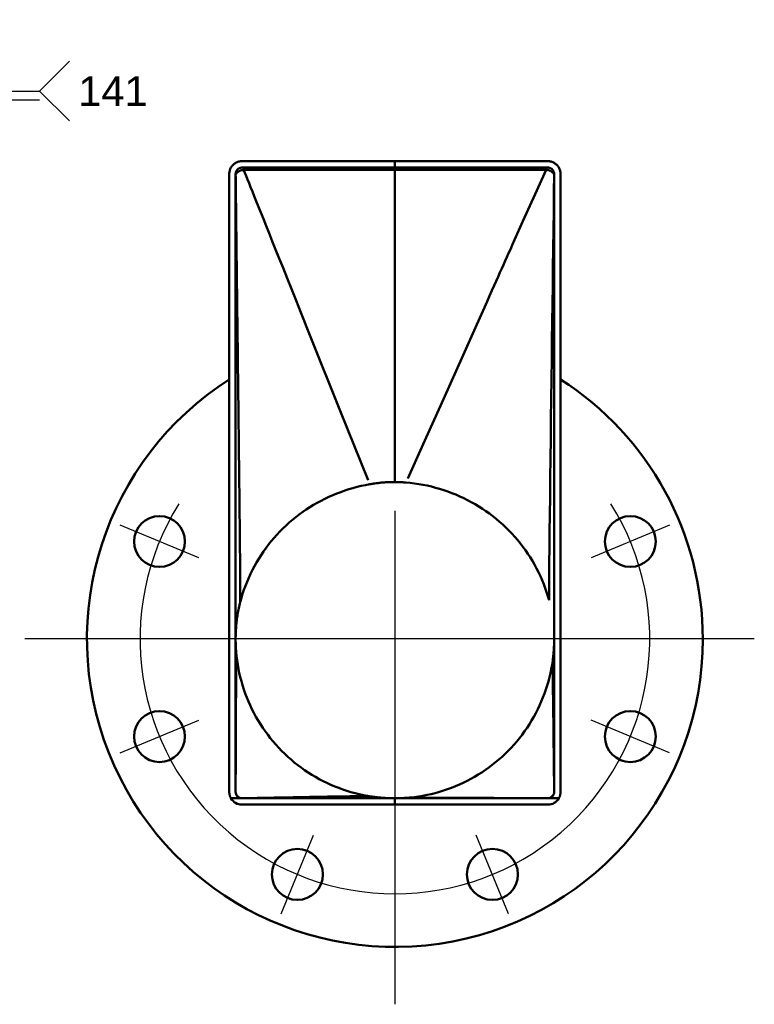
# Model space of a CAD drawing. Header units: millimetres. Extents: x -1509 to 14250, y 4402 to 14828.
# Tile 9 of 9: x 14159 to 14246, y 14681 to 14797. Entities that reach past the tile are written whole.
import ezdxf

# ---------------------------------------------------------------- set-up
doc = ezdxf.new("R2010")
doc.units = ezdxf.units.MM
doc.linetypes.add('ACAD_ISO02W100', pattern=[15, 12, -3])
doc.styles.add('Style de texte6', font='ARIAL.TTF')

# ---------------------------------------------------------------- blocks, each defined once
blk = doc.blocks.new('LigneCentre2D1')
at = {"lineweight": 25}
blk.add_arc((361.18, 209.56), 30, 147.9507, 32.0493, dxfattribs=at)
blk = doc.blocks.new('MarqueCentre2D1')
at = {"lineweight": 25}
for p, q in [((361.18, 224.64), (361.18, 166.55)), ((403.49, 209.56), (317.61, 209.56))]:
    blk.add_line(p, q, dxfattribs=at)
blk = doc.blocks.new('SymboleConversion2D7')
at = {"linetype": 'Continuous', "lineweight": 25}
for p, q in [((299.75, 274.07), (299.75, 282.47)), ((303.95, 274.07), (303.95, 282.47)), ((319.35, 274.07), (322.85, 277.57)), ((258.59, 248.3), (284.35, 274.07)), ((284.35, 274.07), (319.35, 274.07)), ((319.35, 274.07), (322.85, 270.57)), ((258.23, 248.65), (256.47, 246.18)), ((258.94, 247.95), (258.23, 248.65)), ((256.47, 246.18), (258.94, 247.95))]:
    blk.add_line(p, q, dxfattribs=at)
at = {"linetype": 'ACAD_ISO02W100', "lineweight": 25}
blk.add_line((284.35, 273.02), (319.35, 273.02), dxfattribs=at)
blk = doc.blocks.new('MarqueCentre2D3')
at = {"lineweight": 25}
blk.add_line((328.84, 196.16), (338.08, 199.99), dxfattribs=at)
blk = doc.blocks.new('MarqueCentre2D4')
at = {"lineweight": 25}
blk.add_line((347.78, 177.22), (351.61, 186.46), dxfattribs=at)
blk = doc.blocks.new('MarqueCentre2D2')
at = {"lineweight": 25}
blk.add_line((338.08, 219.12), (328.84, 222.95), dxfattribs=at)
blk = doc.blocks.new('MarqueCentre2D6')
at = {"lineweight": 25}
blk.add_line((393.51, 196.16), (384.27, 199.99), dxfattribs=at)
blk = doc.blocks.new('MarqueCentre2D5')
at = {"lineweight": 25}
blk.add_line((374.57, 177.22), (370.74, 186.46), dxfattribs=at)
blk = doc.blocks.new('MarqueCentre2D7')
at = {"lineweight": 25}
blk.add_line((393.51, 222.95), (384.27, 219.12), dxfattribs=at)

msp = doc.modelspace()

# ---------------------------------------------------------------- linework, layer by layer
at = {"linetype": 'Continuous', "lineweight": 50}
for p, q in [((14185.398, 14780.636), (14203.398, 14780.636)), ((14203.398, 14780.636), (14221.398, 14780.636)), ((14203.398, 14780.636), (14203.398, 14779.886)), ((14203.398, 14779.886), (14203.398, 14780.636)), ((14203.398, 14779.886), (14185.398, 14779.886)), ((14221.398, 14779.886), (14203.398, 14779.886)), ((14203.398, 14779.886), (14203.398, 14779.618)), ((14203.398, 14779.618), (14203.398, 14779.886)), ((14183.898, 14706.386), (14183.898, 14779.136)), ((14184.648, 14779.136), (14184.648, 14706.386)), ((14222.148, 14706.386), (14222.148, 14779.136)), ((14222.898, 14779.136), (14222.898, 14706.386)), ((14185.398, 14705.636), (14184.099, 14705.636)), ((14203.398, 14705.636), (14185.398, 14705.636)), ((14221.398, 14705.636), (14203.398, 14705.636)), ((14203.398, 14705.636), (14203.398, 14704.886)), ((14203.398, 14704.886), (14203.398, 14705.636)), ((14222.698, 14705.636), (14221.398, 14705.636)), ((14203.398, 14704.886), (14185.398, 14704.886)), ((14221.398, 14704.886), (14203.398, 14704.886))]:
    msp.add_line(p, q, dxfattribs=at)
for points in [[(14183.898, 14779.136), (14183.902, 14779.231), (14183.911, 14779.328), (14183.927, 14779.425), (14183.949, 14779.521), (14183.978, 14779.617), (14184.013, 14779.71), (14184.054, 14779.801), (14184.101, 14779.889), (14184.154, 14779.973), (14184.211, 14780.053), (14184.273, 14780.128), (14184.338, 14780.197), (14184.407, 14780.262), (14184.482, 14780.323), (14184.562, 14780.381), (14184.646, 14780.433), (14184.733, 14780.481), (14184.824, 14780.522), (14184.918, 14780.557), (14185.014, 14780.586), (14185.11, 14780.608), (14185.207, 14780.624), (14185.303, 14780.633), (14185.398, 14780.636)], [(14221.398, 14780.636), (14221.494, 14780.633), (14221.59, 14780.624), (14221.687, 14780.608), (14221.783, 14780.586), (14221.879, 14780.557), (14221.973, 14780.522), (14222.063, 14780.481), (14222.151, 14780.433), (14222.235, 14780.381), (14222.315, 14780.323), (14222.39, 14780.262), (14222.459, 14780.197), (14222.524, 14780.128), (14222.586, 14780.053), (14222.643, 14779.973), (14222.696, 14779.889), (14222.743, 14779.801), (14222.784, 14779.71), (14222.819, 14779.617), (14222.848, 14779.521), (14222.87, 14779.425), (14222.886, 14779.328), (14222.895, 14779.231), (14222.898, 14779.136)], [(14185.398, 14779.886), (14185.351, 14779.885), (14185.303, 14779.88), (14185.254, 14779.872), (14185.206, 14779.861), (14185.158, 14779.847), (14185.111, 14779.829), (14185.066, 14779.809), (14185.022, 14779.785), (14184.98, 14779.759), (14184.94, 14779.73), (14184.903, 14779.699), (14184.868, 14779.667), (14184.836, 14779.632), (14184.805, 14779.595), (14184.776, 14779.555), (14184.75, 14779.513), (14184.726, 14779.469), (14184.706, 14779.423), (14184.688, 14779.377), (14184.674, 14779.329), (14184.663, 14779.281), (14184.655, 14779.232), (14184.65, 14779.184), (14184.648, 14779.136)], [(14184.649, 14779.059), (14184.658, 14779.08), (14184.671, 14779.105), (14184.688, 14779.134), (14184.707, 14779.164), (14184.731, 14779.196), (14184.757, 14779.229), (14184.787, 14779.263), (14184.821, 14779.297), (14184.858, 14779.331), (14184.899, 14779.365), (14184.942, 14779.398), (14184.986, 14779.428), (14185.031, 14779.456), (14185.078, 14779.481), (14185.126, 14779.505), (14185.176, 14779.527), (14185.226, 14779.546), (14185.276, 14779.563), (14185.328, 14779.577), (14185.38, 14779.59), (14185.433, 14779.6), (14185.486, 14779.607), (14185.539, 14779.612), (14185.592, 14779.614)], [(14185.592, 14779.614), (14186.101, 14779.615), (14186.61, 14779.615), (14187.119, 14779.615), (14187.627, 14779.615), (14188.136, 14779.615), (14188.645, 14779.615), (14189.154, 14779.615), (14189.662, 14779.615), (14190.171, 14779.616), (14190.68, 14779.616), (14191.189, 14779.616), (14191.697, 14779.616), (14192.206, 14779.616), (14192.715, 14779.616), (14193.224, 14779.616), (14193.732, 14779.616), (14194.241, 14779.616), (14194.75, 14779.617), (14195.259, 14779.617), (14195.767, 14779.617), (14196.276, 14779.617), (14196.785, 14779.617), (14197.294, 14779.617), (14197.802, 14779.617), (14198.311, 14779.617), (14198.82, 14779.617), (14199.328, 14779.617), (14199.837, 14779.617), (14200.346, 14779.617), (14200.855, 14779.617), (14201.363, 14779.617), (14201.872, 14779.618), (14202.381, 14779.618), (14202.89, 14779.618), (14203.398, 14779.618)], [(14185.592, 14779.614), (14185.732, 14779.273), (14185.883, 14778.904), (14186.046, 14778.502), (14186.222, 14778.067), (14186.413, 14777.594), (14186.62, 14777.082), (14186.843, 14776.528), (14187.084, 14775.929), (14187.344, 14775.282), (14187.623, 14774.585), (14187.924, 14773.834), (14188.247, 14773.028), (14188.593, 14772.164), (14188.964, 14771.238), (14189.36, 14770.248), (14189.782, 14769.192), (14190.232, 14768.066), (14190.711, 14766.869), (14191.219, 14765.596), (14191.758, 14764.247), (14192.329, 14762.817), (14193.473, 14759.955), (14196.957, 14751.241), (14200.242, 14743.085)], [(14203.398, 14779.618), (14203.398, 14779.445), (14203.398, 14779.261), (14203.398, 14779.065), (14203.398, 14778.857), (14203.398, 14778.638), (14203.398, 14778.408), (14203.398, 14778.168), (14203.398, 14777.917), (14203.398, 14777.657), (14203.398, 14777.386), (14203.398, 14777.106), (14203.398, 14776.817), (14203.398, 14776.519), (14203.398, 14776.212), (14203.398, 14775.897), (14203.398, 14775.574), (14203.398, 14775.243), (14203.398, 14774.904), (14203.398, 14774.558), (14203.398, 14774.206), (14203.398, 14773.846), (14203.398, 14773.48), (14203.398, 14773.108), (14203.398, 14772.73), (14203.398, 14772.347), (14203.398, 14771.958), (14203.398, 14771.564), (14203.398, 14771.166), (14203.398, 14770.763), (14203.398, 14770.355), (14203.398, 14769.944), (14203.398, 14769.53), (14203.398, 14769.112), (14203.398, 14768.691), (14203.398, 14768.267), (14203.398, 14767.84), (14203.398, 14767.412), (14203.398, 14766.981), (14203.398, 14766.549), (14203.398, 14766.115), (14203.398, 14765.68), (14203.398, 14765.245), (14203.398, 14764.809), (14203.398, 14764.372), (14203.398, 14763.936), (14203.398, 14763.5), (14203.398, 14763.065), (14203.398, 14762.63), (14203.398, 14762.196), (14203.398, 14761.764), (14203.398, 14761.334), (14203.398, 14760.906), (14203.398, 14760.479), (14203.398, 14760.056), (14203.398, 14759.635), (14203.398, 14759.217), (14203.398, 14758.803), (14203.398, 14758.392), (14203.398, 14757.985), (14203.398, 14757.583), (14203.398, 14757.185), (14203.398, 14756.791), (14203.398, 14756.403), (14203.398, 14756.02), (14203.398, 14755.643), (14203.398, 14755.271), (14203.398, 14754.906), (14203.398, 14754.547), (14203.398, 14754.195), (14203.398, 14753.85), (14203.398, 14753.512), (14203.398, 14753.181), (14203.398, 14752.857), (14203.398, 14752.531), (14203.398, 14752.205), (14203.398, 14751.878), (14203.398, 14751.55), (14203.398, 14751.221), (14203.398, 14750.891), (14203.398, 14750.56), (14203.398, 14750.227), (14203.398, 14749.894), (14203.398, 14749.56), (14203.398, 14749.224), (14203.398, 14748.887), (14203.398, 14748.549), (14203.398, 14748.21), (14203.398, 14747.869), (14203.398, 14747.527), (14203.398, 14747.195), (14203.398, 14746.88), (14203.398, 14746.58), (14203.398, 14746.294), (14203.398, 14746.021), (14203.398, 14745.761), (14203.398, 14745.511), (14203.398, 14745.272), (14203.398, 14745.042), (14203.398, 14744.819), (14203.398, 14744.604), (14203.398, 14744.394), (14203.398, 14744.189), (14203.398, 14743.985), (14203.398, 14743.77), (14203.398, 14743.545), (14203.398, 14743.316), (14203.398, 14743.088), (14203.398, 14742.868)], [(14203.398, 14742.868), (14203.398, 14743.263), (14203.398, 14743.692), (14203.398, 14744.109), (14203.398, 14744.47), (14203.398, 14744.739), (14203.398, 14744.998), (14203.398, 14745.276), (14203.398, 14745.572), (14203.398, 14745.887), (14203.398, 14746.22), (14203.398, 14746.573), (14203.398, 14746.944), (14203.398, 14747.335), (14203.398, 14747.743), (14203.398, 14748.156), (14203.398, 14748.575), (14203.398, 14748.997), (14203.398, 14749.423), (14203.398, 14749.852), (14203.398, 14750.284), (14203.398, 14750.718), (14203.398, 14751.153), (14203.398, 14751.589), (14203.398, 14752.026), (14203.398, 14752.462), (14203.398, 14752.899), (14203.398, 14753.334), (14203.398, 14753.767), (14203.398, 14754.199), (14203.398, 14754.627), (14203.398, 14755.053), (14203.398, 14755.475), (14203.398, 14755.893), (14203.398, 14756.306), (14203.398, 14756.714), (14203.398, 14757.116), (14203.398, 14757.512), (14203.398, 14757.901), (14203.398, 14758.283), (14203.398, 14758.657), (14203.398, 14759.023), (14203.398, 14759.38), (14203.398, 14759.728), (14203.398, 14760.065), (14203.398, 14760.393), (14203.398, 14760.709), (14203.398, 14761.014), (14203.398, 14761.307), (14203.398, 14761.598), (14203.398, 14761.89), (14203.398, 14762.185), (14203.398, 14762.481), (14203.398, 14762.78), (14203.398, 14763.08), (14203.398, 14763.382), (14203.398, 14763.685), (14203.398, 14763.99), (14203.398, 14764.296), (14203.398, 14764.603), (14203.398, 14764.912), (14203.398, 14765.222), (14203.398, 14765.533), (14203.398, 14765.845), (14203.398, 14766.158), (14203.398, 14766.472), (14203.398, 14766.786), (14203.398, 14767.101), (14203.398, 14767.417), (14203.398, 14767.734), (14203.398, 14768.05), (14203.398, 14768.368), (14203.398, 14768.685), (14203.398, 14769.003), (14203.398, 14769.32), (14203.398, 14769.638), (14203.398, 14769.956), (14203.398, 14770.273), (14203.398, 14770.591), (14203.398, 14770.908), (14203.398, 14771.225), (14203.398, 14771.541), (14203.398, 14771.857), (14203.398, 14772.172), (14203.398, 14772.487), (14203.398, 14772.8), (14203.398, 14773.113), (14203.398, 14773.425), (14203.398, 14773.736), (14203.398, 14774.046), (14203.398, 14774.355), (14203.398, 14774.662), (14203.398, 14774.968), (14203.398, 14775.273), (14203.398, 14775.576), (14203.398, 14775.877), (14203.398, 14776.177), (14203.398, 14776.476), (14203.398, 14776.772), (14203.398, 14777.066), (14203.398, 14777.359), (14203.398, 14777.649), (14203.398, 14777.938), (14203.398, 14778.224), (14203.398, 14778.507), (14203.398, 14778.789), (14203.398, 14779.068), (14203.398, 14779.344), (14203.398, 14779.618)], [(14203.398, 14779.618), (14203.907, 14779.618), (14204.415, 14779.618), (14204.923, 14779.618), (14205.431, 14779.618), (14205.94, 14779.618), (14206.448, 14779.618), (14206.956, 14779.618), (14207.464, 14779.618), (14207.973, 14779.618), (14208.481, 14779.618), (14208.989, 14779.618), (14209.497, 14779.618), (14210.006, 14779.618), (14210.514, 14779.618), (14211.022, 14779.618), (14211.53, 14779.618), (14212.038, 14779.618), (14212.547, 14779.618), (14213.055, 14779.618), (14213.563, 14779.618), (14214.071, 14779.618), (14214.58, 14779.618), (14215.088, 14779.618), (14215.596, 14779.618), (14216.104, 14779.618), (14216.612, 14779.618), (14217.121, 14779.618), (14217.629, 14779.618), (14218.137, 14779.617), (14218.645, 14779.617), (14219.154, 14779.617), (14219.662, 14779.617), (14220.17, 14779.617), (14220.678, 14779.617), (14221.187, 14779.617)], [(14221.187, 14779.617), (14219.903, 14776.766), (14218.47, 14773.569), (14217.482, 14771.362), (14217.204, 14770.741), (14216.988, 14770.258), (14216.78, 14769.793), (14216.578, 14769.34), (14216.377, 14768.893), (14216.177, 14768.445), (14215.974, 14767.991), (14215.766, 14767.525), (14215.549, 14767.041), (14215.322, 14766.533), (14215.081, 14765.995), (14214.824, 14765.42), (14214.548, 14764.803), (14214.251, 14764.138), (14213.929, 14763.418), (14213.58, 14762.639), (14213.04, 14761.431), (14211.42, 14757.807), (14209.106, 14752.636), (14206.727, 14747.325), (14204.91, 14743.282)], [(14221.187, 14779.617), (14221.243, 14779.615), (14221.3, 14779.61), (14221.356, 14779.602), (14221.412, 14779.592), (14221.468, 14779.579), (14221.522, 14779.563), (14221.576, 14779.545), (14221.629, 14779.524), (14221.681, 14779.501), (14221.73, 14779.476), (14221.777, 14779.449), (14221.823, 14779.42), (14221.866, 14779.39), (14221.907, 14779.358), (14221.945, 14779.325), (14221.981, 14779.291), (14222.014, 14779.257), (14222.043, 14779.223), (14222.069, 14779.191), (14222.092, 14779.16), (14222.111, 14779.13), (14222.127, 14779.103), (14222.139, 14779.078), (14222.148, 14779.057)], [(14222.148, 14779.136), (14222.147, 14779.184), (14222.142, 14779.232), (14222.134, 14779.281), (14222.123, 14779.329), (14222.109, 14779.377), (14222.091, 14779.423), (14222.071, 14779.469), (14222.047, 14779.513), (14222.021, 14779.555), (14221.992, 14779.595), (14221.961, 14779.632), (14221.929, 14779.667), (14221.894, 14779.699), (14221.857, 14779.73), (14221.817, 14779.759), (14221.775, 14779.785), (14221.731, 14779.809), (14221.686, 14779.829), (14221.639, 14779.847), (14221.591, 14779.861), (14221.543, 14779.872), (14221.494, 14779.88), (14221.446, 14779.885), (14221.398, 14779.886)], [(14184.648, 14706.387), (14184.648, 14706.888), (14184.648, 14707.389), (14184.648, 14707.89), (14184.648, 14708.392), (14184.648, 14708.893), (14184.648, 14709.394), (14184.648, 14709.895), (14184.648, 14710.396), (14184.648, 14710.898), (14184.648, 14711.399), (14184.648, 14711.9), (14184.648, 14712.401), (14184.648, 14712.902), (14184.648, 14713.404), (14184.648, 14713.905), (14184.648, 14714.406), (14184.648, 14714.907), (14184.648, 14715.408), (14184.648, 14715.909), (14184.648, 14716.411), (14184.648, 14716.912), (14184.648, 14717.413), (14184.648, 14717.914), (14184.648, 14718.415), (14184.648, 14718.917), (14184.648, 14719.418), (14184.648, 14719.919), (14184.648, 14720.42), (14184.648, 14720.921), (14184.648, 14721.423), (14184.648, 14721.924), (14184.648, 14722.425), (14184.648, 14722.926), (14184.648, 14723.427), (14184.648, 14723.928), (14184.648, 14724.43), (14184.648, 14724.931), (14184.648, 14725.432), (14184.648, 14725.933), (14184.648, 14726.434), (14184.648, 14726.936), (14184.648, 14727.437), (14184.648, 14727.938), (14184.648, 14728.439), (14184.648, 14728.94), (14184.648, 14729.442), (14184.648, 14729.943), (14184.648, 14730.444), (14184.648, 14730.945), (14184.648, 14731.446), (14184.648, 14731.948), (14184.648, 14732.449), (14184.648, 14732.95), (14184.648, 14733.451), (14184.648, 14733.952), (14184.648, 14734.453), (14184.648, 14734.955), (14184.648, 14735.456), (14184.648, 14735.957), (14184.648, 14736.458), (14184.648, 14736.959), (14184.648, 14737.461), (14184.648, 14737.962), (14184.648, 14738.463), (14184.648, 14738.964), (14184.648, 14739.465), (14184.648, 14739.967), (14184.648, 14740.468), (14184.648, 14740.969), (14184.648, 14741.47), (14184.648, 14741.971), (14184.648, 14742.472), (14184.648, 14742.974), (14184.648, 14743.475), (14184.648, 14743.976), (14184.648, 14744.477), (14184.648, 14744.978), (14184.648, 14745.48), (14184.648, 14745.981), (14184.648, 14746.482), (14184.648, 14746.983), (14184.648, 14747.484), (14184.648, 14747.986), (14184.648, 14748.487), (14184.648, 14748.988), (14184.648, 14749.489), (14184.648, 14749.99), (14184.648, 14750.492), (14184.648, 14750.993), (14184.648, 14751.494), (14184.648, 14751.995), (14184.648, 14752.496), (14184.648, 14752.997), (14184.648, 14753.499), (14184.648, 14754), (14184.648, 14754.501), (14184.648, 14755.002), (14184.648, 14755.503), (14184.648, 14756.005), (14184.648, 14756.506), (14184.648, 14757.007), (14184.648, 14757.508), (14184.648, 14758.009), (14184.648, 14758.511), (14184.648, 14759.012), (14184.648, 14759.513), (14184.648, 14760.014), (14184.648, 14760.515), (14184.648, 14761.016), (14184.648, 14761.518), (14184.648, 14762.019), (14184.648, 14762.52), (14184.648, 14763.021), (14184.648, 14763.522), (14184.648, 14764.024), (14184.648, 14764.525), (14184.648, 14765.026), (14184.648, 14765.527), (14184.648, 14766.028), (14184.648, 14766.53), (14184.648, 14767.031), (14184.648, 14767.532), (14184.648, 14768.033), (14184.648, 14768.534), (14184.648, 14769.036), (14184.648, 14769.537), (14184.648, 14770.038), (14184.648, 14770.539), (14184.648, 14771.04), (14184.648, 14771.541), (14184.649, 14772.043), (14184.649, 14772.544), (14184.649, 14773.045), (14184.649, 14773.546), (14184.649, 14774.047), (14184.649, 14774.549), (14184.649, 14775.05), (14184.649, 14775.551), (14184.649, 14776.052), (14184.649, 14776.553), (14184.649, 14777.055), (14184.649, 14777.556), (14184.649, 14778.057), (14184.649, 14778.558), (14184.649, 14779.059)], [(14185.195, 14729.029), (14185.195, 14729.173), (14185.195, 14729.322), (14185.194, 14729.476), (14185.194, 14729.635), (14185.194, 14729.799), (14185.193, 14729.967), (14185.193, 14730.141), (14185.192, 14730.319), (14185.191, 14730.502), (14185.19, 14730.69), (14185.189, 14730.883), (14185.188, 14731.082), (14185.187, 14731.285), (14185.186, 14731.493), (14185.184, 14731.705), (14185.183, 14731.923), (14185.181, 14732.146), (14185.179, 14732.374), (14185.178, 14732.607), (14185.176, 14732.845), (14185.174, 14733.087), (14185.172, 14733.335), (14185.169, 14733.588), (14185.167, 14733.846), (14185.165, 14734.109), (14185.162, 14734.376), (14185.16, 14734.649), (14185.157, 14734.927), (14185.155, 14735.21), (14185.152, 14735.498), (14185.149, 14735.791), (14185.146, 14736.089), (14185.143, 14736.393), (14185.14, 14736.701), (14185.137, 14737.014), (14185.134, 14737.333), (14185.13, 14737.656), (14185.127, 14737.985), (14185.123, 14738.319), (14185.12, 14738.658), (14185.116, 14739.002), (14185.112, 14739.351), (14185.109, 14739.705), (14185.105, 14740.064), (14185.101, 14740.429), (14185.097, 14740.799), (14185.093, 14741.174), (14185.088, 14741.554), (14185.084, 14741.939), (14185.08, 14742.329), (14185.075, 14742.725), (14185.071, 14743.125), (14185.066, 14743.531), (14185.062, 14743.942), (14185.057, 14744.359), (14185.052, 14744.78), (14185.047, 14745.207), (14185.042, 14745.639), (14185.037, 14746.076), (14185.032, 14746.519), (14185.027, 14746.966), (14185.022, 14747.419), (14185.017, 14747.877), (14185.011, 14748.341), (14185.006, 14748.81), (14185.001, 14749.284), (14184.995, 14749.763), (14184.989, 14750.247), (14184.984, 14750.737), (14184.978, 14751.232), (14184.972, 14751.733), (14184.966, 14752.238), (14184.96, 14752.749), (14184.954, 14753.265), (14184.948, 14753.787), (14184.942, 14754.311), (14184.936, 14754.836), (14184.93, 14755.36), (14184.923, 14755.884), (14184.917, 14756.408), (14184.911, 14756.931), (14184.905, 14757.453), (14184.899, 14757.973), (14184.893, 14758.492), (14184.887, 14759.008), (14184.88, 14759.522), (14184.874, 14760.034), (14184.868, 14760.543), (14184.862, 14761.048), (14184.856, 14761.55), (14184.851, 14762.048), (14184.845, 14762.543), (14184.839, 14763.032), (14184.833, 14763.517), (14184.827, 14763.997), (14184.822, 14764.472), (14184.816, 14764.941), (14184.811, 14765.404), (14184.805, 14765.861), (14184.8, 14766.312), (14184.794, 14766.771), (14184.789, 14767.241), (14184.783, 14767.721), (14184.777, 14768.209), (14184.771, 14768.702), (14184.766, 14769.199), (14184.76, 14769.698), (14184.754, 14770.196), (14184.748, 14770.691), (14184.742, 14771.182), (14184.736, 14771.666), (14184.73, 14772.142), (14184.725, 14772.61), (14184.719, 14773.087), (14184.714, 14773.57), (14184.708, 14774.056), (14184.702, 14774.541), (14184.696, 14775.021), (14184.691, 14775.496), (14184.685, 14775.973), (14184.679, 14776.456), (14184.674, 14776.942), (14184.668, 14777.414), (14184.662, 14777.905), (14184.657, 14778.314), (14184.653, 14778.68), (14184.649, 14779.059)], [(14222.148, 14779.057), (14222.122, 14777.013), (14222.093, 14774.799), (14222.064, 14772.562), (14222.035, 14770.355), (14222.005, 14768.073), (14221.976, 14765.917), (14221.949, 14763.836), (14221.921, 14761.703), (14221.893, 14759.518), (14221.863, 14757.282), (14221.834, 14754.997), (14221.804, 14752.665), (14221.773, 14750.313), (14221.744, 14747.963), (14221.714, 14745.638), (14221.686, 14743.358), (14221.659, 14741.144), (14221.634, 14739.017), (14221.611, 14736.999), (14221.591, 14735.109), (14221.573, 14733.369), (14221.56, 14731.8), (14221.551, 14730.422), (14221.546, 14729.256)], [(14222.148, 14779.057), (14222.148, 14778.556), (14222.148, 14778.055), (14222.148, 14777.554), (14222.148, 14777.053), (14222.148, 14776.552), (14222.148, 14776.05), (14222.148, 14775.549), (14222.148, 14775.048), (14222.148, 14774.547), (14222.148, 14774.046), (14222.148, 14773.545), (14222.148, 14773.043), (14222.148, 14772.542), (14222.148, 14772.041), (14222.148, 14771.54), (14222.148, 14771.039), (14222.148, 14770.537), (14222.148, 14770.036), (14222.148, 14769.535), (14222.148, 14769.034), (14222.148, 14768.533), (14222.148, 14768.032), (14222.148, 14767.53), (14222.148, 14767.029), (14222.148, 14766.528), (14222.148, 14766.027), (14222.148, 14765.526), (14222.148, 14765.025), (14222.148, 14764.523), (14222.148, 14764.022), (14222.148, 14763.521), (14222.148, 14763.02), (14222.148, 14762.519), (14222.148, 14762.018), (14222.148, 14761.516), (14222.148, 14761.015), (14222.148, 14760.514), (14222.148, 14760.013), (14222.148, 14759.512), (14222.148, 14759.011), (14222.148, 14758.509), (14222.148, 14758.008), (14222.148, 14757.507), (14222.148, 14757.006), (14222.148, 14756.505), (14222.148, 14756.004), (14222.148, 14755.502), (14222.148, 14755.001), (14222.148, 14754.5), (14222.148, 14753.999), (14222.148, 14753.498), (14222.148, 14752.997), (14222.148, 14752.495), (14222.148, 14751.994), (14222.148, 14751.493), (14222.148, 14750.992), (14222.148, 14750.491), (14222.148, 14749.99), (14222.148, 14749.488), (14222.148, 14748.987), (14222.148, 14748.486), (14222.148, 14747.985), (14222.148, 14747.484), (14222.148, 14746.983), (14222.148, 14746.481), (14222.148, 14745.98), (14222.148, 14745.479), (14222.148, 14744.978), (14222.148, 14744.477), (14222.148, 14743.975), (14222.148, 14743.474), (14222.148, 14742.973), (14222.148, 14742.472), (14222.148, 14741.971), (14222.148, 14741.47), (14222.148, 14740.968), (14222.148, 14740.467), (14222.148, 14739.966), (14222.148, 14739.465), (14222.148, 14738.964), (14222.148, 14738.463), (14222.148, 14737.961), (14222.148, 14737.46), (14222.148, 14736.959), (14222.148, 14736.458), (14222.148, 14735.957), (14222.148, 14735.456), (14222.148, 14734.954), (14222.148, 14734.453), (14222.148, 14733.952), (14222.148, 14733.451), (14222.148, 14732.95), (14222.148, 14732.449), (14222.148, 14731.947), (14222.148, 14731.446), (14222.148, 14730.945), (14222.148, 14730.444), (14222.148, 14729.943), (14222.148, 14729.442), (14222.148, 14728.94), (14222.148, 14728.439), (14222.148, 14727.938), (14222.148, 14727.437), (14222.148, 14726.936), (14222.148, 14726.435), (14222.148, 14725.933), (14222.148, 14725.432), (14222.148, 14724.931), (14222.148, 14724.43), (14222.148, 14723.929), (14222.148, 14723.428), (14222.148, 14722.926), (14222.148, 14722.425), (14222.148, 14721.924), (14222.148, 14721.423), (14222.148, 14720.922), (14222.148, 14720.42), (14222.148, 14719.919), (14222.148, 14719.418), (14222.148, 14718.917), (14222.148, 14718.416), (14222.148, 14717.915), (14222.148, 14717.413), (14222.148, 14716.912), (14222.148, 14716.411), (14222.148, 14715.91), (14222.148, 14715.409), (14222.148, 14714.908), (14222.148, 14714.406), (14222.148, 14713.905), (14222.148, 14713.404), (14222.148, 14712.903), (14222.148, 14712.402), (14222.148, 14711.901), (14222.148, 14711.399), (14222.148, 14710.898), (14222.148, 14710.397), (14222.148, 14709.896), (14222.148, 14709.395), (14222.148, 14708.894), (14222.148, 14708.392), (14222.148, 14707.891), (14222.148, 14707.39), (14222.148, 14706.889), (14222.148, 14706.388)], [(14200.44, 14742.601), (14199.94, 14742.51), (14199.444, 14742.406), (14198.95, 14742.288), (14198.461, 14742.158), (14197.975, 14742.015), (14197.493, 14741.86), (14197.016, 14741.692), (14196.544, 14741.511), (14196.076, 14741.318), (14195.613, 14741.113), (14195.156, 14740.895), (14194.704, 14740.665), (14194.259, 14740.424), (14193.819, 14740.17), (14193.386, 14739.904), (14192.961, 14739.628), (14192.543, 14739.34), (14192.133, 14739.042), (14191.732, 14738.733), (14191.339, 14738.413), (14190.955, 14738.084), (14190.58, 14737.744), (14190.214, 14737.395), (14189.857, 14737.036), (14189.51, 14736.668), (14189.173, 14736.29), (14188.846, 14735.903), (14188.529, 14735.507), (14188.223, 14735.103), (14187.928, 14734.69), (14187.644, 14734.27), (14187.371, 14733.842), (14187.11, 14733.406), (14186.862, 14732.964), (14186.625, 14732.516), (14186.401, 14732.061), (14186.189, 14731.599), (14185.99, 14731.132), (14185.804, 14730.66), (14185.631, 14730.183), (14185.472, 14729.702), (14185.326, 14729.216), (14185.195, 14728.726)], [(14203.398, 14742.868), (14203.275, 14742.868), (14203.151, 14742.867), (14203.027, 14742.865), (14202.903, 14742.862), (14202.779, 14742.859), (14202.655, 14742.854), (14202.531, 14742.848), (14202.407, 14742.841), (14202.284, 14742.834), (14202.16, 14742.825), (14202.036, 14742.815), (14201.913, 14742.805), (14201.789, 14742.793), (14201.666, 14742.781), (14201.543, 14742.767), (14201.42, 14742.752), (14201.297, 14742.737), (14201.174, 14742.72), (14201.051, 14742.703), (14200.928, 14742.685), (14200.806, 14742.665), (14200.684, 14742.645), (14200.562, 14742.623), (14200.44, 14742.601)], [(14204.695, 14742.807), (14204.641, 14742.812), (14204.587, 14742.816), (14204.533, 14742.821), (14204.479, 14742.825), (14204.425, 14742.829), (14204.371, 14742.832), (14204.317, 14742.836), (14204.263, 14742.839), (14204.209, 14742.842), (14204.155, 14742.845), (14204.101, 14742.848), (14204.047, 14742.851), (14203.993, 14742.853), (14203.939, 14742.856), (14203.885, 14742.858), (14203.831, 14742.859), (14203.777, 14742.861), (14203.723, 14742.863), (14203.669, 14742.864), (14203.615, 14742.865), (14203.561, 14742.866), (14203.507, 14742.867), (14203.453, 14742.867), (14203.398, 14742.868)], [(14221.545, 14728.945), (14221.408, 14729.43), (14221.257, 14729.912), (14221.093, 14730.388), (14220.916, 14730.86), (14220.726, 14731.327), (14220.523, 14731.789), (14220.308, 14732.245), (14220.08, 14732.695), (14219.839, 14733.139), (14219.587, 14733.576), (14219.323, 14734.007), (14219.046, 14734.431), (14218.759, 14734.847), (14218.461, 14735.255), (14218.152, 14735.655), (14217.832, 14736.046), (14217.503, 14736.428), (14217.163, 14736.801), (14216.814, 14737.165), (14216.455, 14737.52), (14216.087, 14737.864), (14215.71, 14738.2), (14215.324, 14738.525), (14214.929, 14738.84), (14214.525, 14739.144), (14214.114, 14739.439), (14213.694, 14739.722), (14213.267, 14739.994), (14212.833, 14740.255), (14212.393, 14740.504), (14211.947, 14740.741), (14211.494, 14740.967), (14211.035, 14741.18), (14210.571, 14741.381), (14210.102, 14741.57), (14209.628, 14741.747), (14209.148, 14741.911), (14208.665, 14742.063), (14208.179, 14742.201), (14207.689, 14742.327), (14207.196, 14742.44), (14206.7, 14742.54), (14206.202, 14742.626), (14205.701, 14742.7), (14205.199, 14742.76), (14204.695, 14742.807)], [(14222.134, 14723.64), (14222.134, 14723.647), (14222.134, 14723.656), (14222.134, 14723.665), (14222.135, 14723.676), (14222.135, 14723.689), (14222.135, 14723.703), (14222.136, 14723.718), (14222.136, 14723.735), (14222.136, 14723.753), (14222.136, 14723.773), (14222.137, 14723.794), (14222.137, 14723.817), (14222.137, 14723.842), (14222.138, 14723.868), (14222.138, 14723.896), (14222.138, 14723.926), (14222.139, 14723.958), (14222.139, 14723.991), (14222.139, 14724.026), (14222.14, 14724.063), (14222.14, 14724.102), (14222.14, 14724.143), (14222.14, 14724.185), (14222.141, 14724.23), (14222.141, 14724.277), (14222.141, 14724.325), (14222.142, 14724.376), (14222.142, 14724.429), (14222.142, 14724.484), (14222.143, 14724.541), (14222.143, 14724.601), (14222.143, 14724.662), (14222.143, 14724.726), (14222.144, 14724.792), (14222.144, 14724.861), (14222.144, 14724.932), (14222.144, 14725.005), (14222.145, 14725.08), (14222.145, 14725.158), (14222.145, 14725.239), (14222.145, 14725.322), (14222.146, 14725.408), (14222.146, 14725.496), (14222.146, 14725.586), (14222.146, 14725.68), (14222.146, 14725.776), (14222.147, 14725.874), (14222.147, 14725.976), (14222.147, 14726.08), (14222.147, 14726.187), (14222.147, 14726.297), (14222.147, 14726.41), (14222.147, 14726.527), (14222.147, 14726.646), (14222.148, 14726.77), (14222.148, 14726.896), (14222.148, 14727.027), (14222.148, 14727.16), (14222.148, 14727.298), (14222.148, 14727.439), (14222.148, 14727.584), (14222.148, 14727.732), (14222.148, 14727.885), (14222.148, 14728.041), (14222.148, 14728.202), (14222.148, 14728.366), (14222.148, 14728.535), (14222.148, 14728.708), (14222.148, 14728.885), (14222.148, 14729.066), (14222.148, 14729.252), (14222.148, 14729.443), (14222.148, 14729.638), (14222.148, 14729.837), (14222.148, 14730.042), (14222.148, 14730.251), (14222.148, 14730.464), (14222.148, 14730.683), (14222.148, 14730.906), (14222.148, 14731.134), (14222.148, 14731.325), (14222.148, 14731.337)], [(14185.195, 14728.726), (14185.148, 14728.552), (14185.103, 14728.376), (14185.061, 14728.199), (14185.021, 14728.022), (14184.984, 14727.843), (14184.948, 14727.664), (14184.915, 14727.484), (14184.883, 14727.304), (14184.854, 14727.123), (14184.827, 14726.943), (14184.802, 14726.762), (14184.779, 14726.581), (14184.758, 14726.4), (14184.739, 14726.22), (14184.722, 14726.04), (14184.707, 14725.861), (14184.693, 14725.68), (14184.682, 14725.5), (14184.672, 14725.319), (14184.664, 14725.137), (14184.657, 14724.956), (14184.652, 14724.774), (14184.65, 14724.592), (14184.648, 14724.41)], [(14185.195, 14728.726), (14185.195, 14728.739), (14185.195, 14728.752), (14185.195, 14728.765), (14185.195, 14728.777), (14185.195, 14728.79), (14185.195, 14728.803), (14185.195, 14728.815), (14185.195, 14728.828), (14185.195, 14728.841), (14185.195, 14728.853), (14185.195, 14728.866), (14185.195, 14728.879), (14185.195, 14728.891), (14185.195, 14728.904), (14185.195, 14728.916), (14185.195, 14728.929), (14185.195, 14728.941), (14185.195, 14728.954), (14185.195, 14728.966), (14185.195, 14728.979), (14185.195, 14728.991), (14185.195, 14729.004), (14185.195, 14729.016), (14185.195, 14729.029)], [(14221.546, 14729.256), (14221.546, 14729.253), (14221.546, 14729.251), (14221.546, 14729.248), (14221.546, 14729.246), (14221.546, 14729.244), (14221.546, 14729.241), (14221.546, 14729.239), (14221.546, 14729.236), (14221.546, 14729.234), (14221.546, 14729.231), (14221.546, 14729.229), (14221.546, 14729.226), (14221.546, 14729.224), (14221.546, 14729.222), (14221.546, 14729.219), (14221.546, 14729.217), (14221.546, 14729.214), (14221.546, 14729.212), (14221.546, 14729.209), (14221.546, 14729.207), (14221.546, 14729.205), (14221.546, 14729.202), (14221.546, 14729.2), (14221.546, 14729.197), (14221.546, 14729.195), (14221.546, 14729.192), (14221.546, 14729.19), (14221.546, 14729.187), (14221.546, 14729.185), (14221.546, 14729.183), (14221.546, 14729.18), (14221.546, 14729.178), (14221.546, 14729.175), (14221.546, 14729.173), (14221.546, 14729.17), (14221.546, 14729.168), (14221.546, 14729.166), (14221.546, 14729.163), (14221.546, 14729.161), (14221.546, 14729.158), (14221.546, 14729.156), (14221.546, 14729.153), (14221.546, 14729.151), (14221.546, 14729.148), (14221.546, 14729.146), (14221.546, 14729.144), (14221.546, 14729.141), (14221.546, 14729.139), (14221.546, 14729.136), (14221.546, 14729.134), (14221.546, 14729.131), (14221.546, 14729.129), (14221.546, 14729.126), (14221.546, 14729.124), (14221.546, 14729.122), (14221.546, 14729.119), (14221.546, 14729.117), (14221.546, 14729.114), (14221.546, 14729.112), (14221.546, 14729.109), (14221.546, 14729.107), (14221.546, 14729.104), (14221.546, 14729.102), (14221.546, 14729.099), (14221.546, 14729.097), (14221.546, 14729.095), (14221.546, 14729.092), (14221.546, 14729.09), (14221.546, 14729.087), (14221.546, 14729.085), (14221.546, 14729.082), (14221.546, 14729.08), (14221.546, 14729.077), (14221.546, 14729.075), (14221.546, 14729.073), (14221.546, 14729.07), (14221.546, 14729.068), (14221.546, 14729.065), (14221.546, 14729.063), (14221.546, 14729.06), (14221.546, 14729.058), (14221.546, 14729.055), (14221.546, 14729.053), (14221.546, 14729.05), (14221.546, 14729.048), (14221.546, 14729.046), (14221.546, 14729.043), (14221.546, 14729.041), (14221.546, 14729.038), (14221.546, 14729.036), (14221.546, 14729.033), (14221.546, 14729.031), (14221.546, 14729.028), (14221.546, 14729.026), (14221.546, 14729.023), (14221.546, 14729.021), (14221.546, 14729.018), (14221.546, 14729.016), (14221.546, 14729.014), (14221.546, 14729.011), (14221.546, 14729.009), (14221.546, 14729.006), (14221.546, 14729.004), (14221.546, 14729.001), (14221.546, 14728.999), (14221.546, 14728.996), (14221.546, 14728.994), (14221.546, 14728.991), (14221.546, 14728.989), (14221.546, 14728.986), (14221.546, 14728.984), (14221.546, 14728.982), (14221.545, 14728.979), (14221.545, 14728.977), (14221.545, 14728.974), (14221.545, 14728.972), (14221.545, 14728.969), (14221.545, 14728.967), (14221.545, 14728.964), (14221.545, 14728.962), (14221.545, 14728.959), (14221.545, 14728.957), (14221.545, 14728.954), (14221.545, 14728.952), (14221.545, 14728.949), (14221.545, 14728.947), (14221.545, 14728.945)], [(14222.148, 14724.386), (14222.148, 14724.404), (14222.148, 14724.422), (14222.148, 14724.439), (14222.148, 14724.457), (14222.148, 14724.474), (14222.148, 14724.492), (14222.148, 14724.51), (14222.148, 14724.527), (14222.148, 14724.545), (14222.148, 14724.562), (14222.147, 14724.58), (14222.147, 14724.597), (14222.147, 14724.615), (14222.147, 14724.633), (14222.147, 14724.65), (14222.146, 14724.668), (14222.146, 14724.685), (14222.146, 14724.703), (14222.146, 14724.72), (14222.145, 14724.738), (14222.145, 14724.756), (14222.144, 14724.773), (14222.144, 14724.791), (14222.144, 14724.808)], [(14184.648, 14724.386), (14184.649, 14724.324), (14184.649, 14724.261), (14184.649, 14724.198), (14184.65, 14724.136), (14184.651, 14724.073), (14184.652, 14724.01), (14184.654, 14723.948), (14184.655, 14723.885), (14184.657, 14723.823), (14184.659, 14723.76), (14184.661, 14723.698), (14184.664, 14723.635), (14184.666, 14723.573), (14184.669, 14723.51), (14184.672, 14723.448), (14184.675, 14723.386), (14184.679, 14723.324), (14184.682, 14723.261), (14184.686, 14723.199), (14184.69, 14723.137), (14184.695, 14723.075), (14184.699, 14723.013), (14184.704, 14722.951), (14184.709, 14722.889)], [(14221.976, 14721.857), (14221.986, 14721.93), (14221.996, 14722.004), (14222.005, 14722.077), (14222.014, 14722.151), (14222.023, 14722.225), (14222.031, 14722.299), (14222.04, 14722.373), (14222.048, 14722.447), (14222.055, 14722.521), (14222.063, 14722.596), (14222.07, 14722.67), (14222.076, 14722.744), (14222.083, 14722.819), (14222.089, 14722.893), (14222.095, 14722.968), (14222.1, 14723.042), (14222.105, 14723.117), (14222.11, 14723.192), (14222.115, 14723.266), (14222.119, 14723.341), (14222.123, 14723.416), (14222.127, 14723.491), (14222.131, 14723.566), (14222.134, 14723.64)], [(14184.648, 14706.387), (14184.664, 14710.382), (14184.679, 14714.374), (14184.682, 14715.175), (14184.685, 14715.876), (14184.687, 14716.53), (14184.689, 14717.138), (14184.691, 14717.704), (14184.693, 14718.229), (14184.695, 14718.716), (14184.697, 14719.166), (14184.698, 14719.582), (14184.7, 14719.966), (14184.701, 14720.32), (14184.702, 14720.647), (14184.703, 14720.948), (14184.704, 14721.226), (14184.705, 14721.483), (14184.706, 14721.721), (14184.706, 14721.943), (14184.707, 14722.15), (14184.708, 14722.345), (14184.708, 14722.529), (14184.708, 14722.707), (14184.709, 14722.879)], [(14184.709, 14722.889), (14184.756, 14722.387), (14184.817, 14721.886), (14184.892, 14721.387), (14184.979, 14720.891), (14185.08, 14720.398), (14185.195, 14719.908), (14185.322, 14719.421), (14185.462, 14718.938), (14185.616, 14718.458), (14185.782, 14717.983), (14185.961, 14717.512), (14186.153, 14717.046), (14186.357, 14716.585), (14186.574, 14716.129), (14186.804, 14715.679), (14187.045, 14715.235), (14187.297, 14714.798), (14187.562, 14714.369), (14187.837, 14713.947), (14188.123, 14713.533), (14188.421, 14713.127), (14188.729, 14712.729), (14189.047, 14712.339), (14189.376, 14711.958), (14189.715, 14711.586), (14190.064, 14711.223), (14190.424, 14710.869), (14190.792, 14710.524), (14191.171, 14710.189), (14191.558, 14709.864), (14191.953, 14709.55), (14192.357, 14709.247), (14192.768, 14708.955), (14193.187, 14708.674), (14193.614, 14708.404), (14194.047, 14708.146), (14194.488, 14707.9), (14194.935, 14707.665), (14195.388, 14707.443), (14195.848, 14707.232), (14196.312, 14707.034), (14196.782, 14706.849), (14197.256, 14706.677), (14197.735, 14706.517), (14198.217, 14706.371), (14198.704, 14706.237), (14199.194, 14706.117), (14199.687, 14706.01), (14200.184, 14705.916)], [(14205.194, 14705.723), (14205.694, 14705.778), (14206.192, 14705.847), (14206.687, 14705.929), (14207.18, 14706.024), (14207.669, 14706.132), (14208.155, 14706.254), (14208.638, 14706.388), (14209.117, 14706.535), (14209.592, 14706.695), (14210.062, 14706.867), (14210.529, 14707.053), (14210.99, 14707.25), (14211.446, 14707.46), (14211.897, 14707.683), (14212.342, 14707.918), (14212.78, 14708.164), (14213.211, 14708.422), (14213.635, 14708.69), (14214.051, 14708.97), (14214.459, 14709.261), (14214.86, 14709.563), (14215.252, 14709.875), (14215.635, 14710.197), (14216.011, 14710.529), (14216.377, 14710.872), (14216.734, 14711.224), (14217.082, 14711.586), (14217.42, 14711.957), (14217.749, 14712.338), (14218.067, 14712.728), (14218.375, 14713.125), (14218.672, 14713.531), (14218.958, 14713.944), (14219.232, 14714.364), (14219.496, 14714.792), (14219.747, 14715.226), (14219.988, 14715.667), (14220.216, 14716.115), (14220.432, 14716.569), (14220.637, 14717.029), (14220.828, 14717.494), (14221.008, 14717.963), (14221.174, 14718.437), (14221.328, 14718.916), (14221.468, 14719.398), (14221.596, 14719.883), (14221.711, 14720.372), (14221.812, 14720.864), (14221.901, 14721.359), (14221.976, 14721.857)], [(14222.148, 14706.388), (14222.144, 14706.822), (14222.137, 14707.362), (14222.131, 14707.945), (14222.124, 14708.51), (14222.118, 14708.994), (14222.114, 14709.342), (14222.111, 14709.643), (14222.107, 14709.944), (14222.104, 14710.242), (14222.101, 14710.534), (14222.097, 14710.823), (14222.094, 14711.11), (14222.09, 14711.399), (14222.087, 14711.692), (14222.084, 14711.991), (14222.08, 14712.299), (14222.076, 14712.618), (14222.072, 14712.952), (14222.068, 14713.302), (14222.064, 14713.67), (14222.059, 14714.091), (14222.035, 14716.168), (14221.999, 14719.402), (14221.976, 14721.84)], [(14184.099, 14705.636), (14184.099, 14705.638), (14184.097, 14705.641), (14184.093, 14705.647), (14184.088, 14705.655), (14184.082, 14705.666), (14184.075, 14705.68), (14184.067, 14705.696), (14184.057, 14705.715), (14184.046, 14705.737), (14184.035, 14705.762), (14184.022, 14705.789), (14184.01, 14705.819), (14183.997, 14705.852), (14183.984, 14705.887), (14183.971, 14705.926), (14183.958, 14705.967), (14183.946, 14706.011), (14183.935, 14706.057), (14183.925, 14706.106), (14183.916, 14706.157), (14183.909, 14706.211), (14183.903, 14706.267), (14183.9, 14706.326), (14183.898, 14706.386)], [(14185.401, 14705.636), (14185.356, 14705.638), (14185.31, 14705.643), (14185.264, 14705.651), (14185.218, 14705.663), (14185.172, 14705.677), (14185.126, 14705.695), (14185.082, 14705.716), (14185.039, 14705.74), (14184.997, 14705.766), (14184.957, 14705.795), (14184.919, 14705.827), (14184.883, 14705.86), (14184.848, 14705.896), (14184.816, 14705.933), (14184.787, 14705.973), (14184.76, 14706.014), (14184.735, 14706.056), (14184.713, 14706.101), (14184.694, 14706.146), (14184.678, 14706.193), (14184.666, 14706.24), (14184.656, 14706.288), (14184.65, 14706.337), (14184.648, 14706.386)], [(14184.648, 14706.386), (14184.651, 14706.328), (14184.657, 14706.272), (14184.668, 14706.217), (14184.682, 14706.165), (14184.7, 14706.114), (14184.721, 14706.065), (14184.745, 14706.019), (14184.772, 14705.975), (14184.801, 14705.933), (14184.833, 14705.894), (14184.867, 14705.857), (14184.903, 14705.824), (14184.94, 14705.793), (14184.979, 14705.765), (14185.018, 14705.74), (14185.059, 14705.718), (14185.101, 14705.698), (14185.143, 14705.682), (14185.186, 14705.668), (14185.229, 14705.656), (14185.272, 14705.648), (14185.314, 14705.641), (14185.357, 14705.638), (14185.398, 14705.636)], [(14222.148, 14706.388), (14222.147, 14706.343), (14222.142, 14706.297), (14222.134, 14706.251), (14222.122, 14706.205), (14222.107, 14706.159), (14222.089, 14706.114), (14222.068, 14706.069), (14222.045, 14706.026), (14222.018, 14705.985), (14221.99, 14705.945), (14221.958, 14705.907), (14221.925, 14705.87), (14221.889, 14705.836), (14221.852, 14705.804), (14221.812, 14705.775), (14221.771, 14705.748), (14221.728, 14705.723), (14221.684, 14705.701), (14221.639, 14705.682), (14221.592, 14705.666), (14221.545, 14705.654), (14221.496, 14705.644), (14221.448, 14705.638), (14221.398, 14705.636)], [(14221.398, 14705.636), (14221.44, 14705.638), (14221.483, 14705.641), (14221.525, 14705.648), (14221.568, 14705.656), (14221.611, 14705.668), (14221.654, 14705.682), (14221.696, 14705.698), (14221.738, 14705.718), (14221.779, 14705.74), (14221.818, 14705.765), (14221.857, 14705.793), (14221.894, 14705.824), (14221.93, 14705.857), (14221.964, 14705.894), (14221.996, 14705.933), (14222.025, 14705.975), (14222.052, 14706.019), (14222.076, 14706.065), (14222.097, 14706.114), (14222.115, 14706.165), (14222.129, 14706.217), (14222.14, 14706.272), (14222.146, 14706.328), (14222.148, 14706.386)], [(14222.898, 14706.386), (14222.897, 14706.326), (14222.894, 14706.267), (14222.888, 14706.211), (14222.881, 14706.157), (14222.872, 14706.106), (14222.862, 14706.057), (14222.851, 14706.011), (14222.839, 14705.967), (14222.826, 14705.926), (14222.813, 14705.887), (14222.8, 14705.852), (14222.787, 14705.819), (14222.774, 14705.789), (14222.762, 14705.762), (14222.751, 14705.737), (14222.74, 14705.715), (14222.73, 14705.696), (14222.722, 14705.68), (14222.715, 14705.666), (14222.709, 14705.655), (14222.704, 14705.647), (14222.7, 14705.641), (14222.698, 14705.638), (14222.698, 14705.636)], [(14185.401, 14705.636), (14185.907, 14705.646), (14186.442, 14705.656), (14186.85, 14705.664), (14187.191, 14705.671), (14187.54, 14705.678), (14187.884, 14705.685), (14188.21, 14705.691), (14188.531, 14705.697), (14188.852, 14705.704), (14189.169, 14705.71), (14189.482, 14705.716), (14189.793, 14705.722), (14190.107, 14705.728), (14190.424, 14705.735), (14190.748, 14705.741), (14191.08, 14705.747), (14191.423, 14705.754), (14191.78, 14705.761), (14192.153, 14705.768), (14192.544, 14705.776), (14193.346, 14705.792), (14195.475, 14705.833), (14198.075, 14705.881), (14200.164, 14705.916)], [(14203.398, 14705.636), (14202.884, 14705.636), (14202.37, 14705.636), (14201.856, 14705.636), (14201.342, 14705.636), (14200.827, 14705.636), (14200.313, 14705.636), (14199.799, 14705.636), (14199.285, 14705.636), (14198.77, 14705.636), (14198.256, 14705.636), (14197.742, 14705.636), (14197.228, 14705.636), (14196.714, 14705.636), (14196.199, 14705.636), (14195.685, 14705.636), (14195.171, 14705.636), (14194.657, 14705.636), (14194.142, 14705.636), (14193.628, 14705.636), (14193.114, 14705.636), (14192.6, 14705.636), (14192.086, 14705.636), (14191.571, 14705.636), (14191.057, 14705.636), (14190.543, 14705.636), (14190.029, 14705.636), (14189.514, 14705.636), (14189, 14705.636), (14188.486, 14705.636), (14187.972, 14705.636), (14187.458, 14705.636), (14186.943, 14705.636), (14186.429, 14705.636), (14185.915, 14705.636), (14185.401, 14705.636)], [(14200.184, 14705.916), (14200.285, 14705.898), (14200.385, 14705.881), (14200.486, 14705.865), (14200.587, 14705.849), (14200.688, 14705.834), (14200.79, 14705.819), (14200.891, 14705.805), (14200.992, 14705.792), (14201.094, 14705.779), (14201.195, 14705.767), (14201.297, 14705.755), (14201.399, 14705.743), (14201.5, 14705.733), (14201.602, 14705.723), (14201.704, 14705.713), (14201.806, 14705.704), (14201.908, 14705.696), (14202.01, 14705.688), (14202.112, 14705.681), (14202.214, 14705.674), (14202.316, 14705.668), (14202.418, 14705.662), (14202.52, 14705.657), (14202.622, 14705.652)], [(14202.622, 14705.652), (14202.631, 14705.652), (14202.64, 14705.652), (14202.651, 14705.651), (14202.662, 14705.651), (14202.675, 14705.651), (14202.689, 14705.65), (14202.704, 14705.65), (14202.72, 14705.65), (14202.738, 14705.649), (14202.756, 14705.649), (14202.776, 14705.649), (14202.797, 14705.648), (14202.819, 14705.648), (14202.843, 14705.647), (14202.867, 14705.647), (14202.893, 14705.647), (14202.921, 14705.646), (14202.949, 14705.646), (14202.979, 14705.646), (14203.011, 14705.645), (14203.043, 14705.645), (14203.077, 14705.645), (14203.112, 14705.644), (14203.149, 14705.644), (14203.187, 14705.644), (14203.226, 14705.643), (14203.267, 14705.643), (14203.31, 14705.643), (14203.353, 14705.642), (14203.398, 14705.642)], [(14203.398, 14705.642), (14203.445, 14705.642), (14203.493, 14705.642), (14203.543, 14705.641), (14203.594, 14705.641), (14203.647, 14705.641), (14203.702, 14705.641), (14203.758, 14705.64), (14203.816, 14705.64), (14203.876, 14705.64), (14203.938, 14705.64), (14204.002, 14705.64), (14204.068, 14705.639), (14204.136, 14705.639), (14204.205, 14705.639), (14204.278, 14705.639), (14204.352, 14705.639), (14204.429, 14705.639), (14204.508, 14705.638), (14204.589, 14705.638), (14204.673, 14705.638), (14204.759, 14705.638), (14204.848, 14705.638), (14204.939, 14705.638), (14205.034, 14705.638), (14205.13, 14705.638), (14205.23, 14705.637), (14205.332, 14705.637), (14205.438, 14705.637), (14205.546, 14705.637), (14205.657, 14705.637), (14205.771, 14705.637), (14205.889, 14705.637), (14206.009, 14705.637), (14206.133, 14705.637), (14206.26, 14705.637), (14206.39, 14705.637), (14206.524, 14705.637), (14206.661, 14705.637), (14206.801, 14705.637), (14206.945, 14705.637), (14207.093, 14705.636), (14207.244, 14705.636), (14207.399, 14705.636), (14207.558, 14705.636), (14207.72, 14705.636), (14207.887, 14705.636), (14208.057, 14705.636), (14208.231, 14705.636), (14208.409, 14705.636), (14208.575, 14705.636), (14208.602, 14705.636)], [(14203.398, 14705.642), (14203.398, 14705.642), (14203.398, 14705.642), (14203.398, 14705.642), (14203.398, 14705.642), (14203.398, 14705.642), (14203.398, 14705.642), (14203.398, 14705.642), (14203.398, 14705.642), (14203.398, 14705.642), (14203.398, 14705.642), (14203.398, 14705.642), (14203.398, 14705.642), (14203.398, 14705.641), (14203.398, 14705.641), (14203.398, 14705.641), (14203.398, 14705.641), (14203.398, 14705.641), (14203.398, 14705.641), (14203.398, 14705.641), (14203.398, 14705.641), (14203.398, 14705.641), (14203.398, 14705.64), (14203.398, 14705.64), (14203.398, 14705.64), (14203.398, 14705.64), (14203.398, 14705.64), (14203.398, 14705.64), (14203.398, 14705.64), (14203.398, 14705.639), (14203.398, 14705.639), (14203.398, 14705.639), (14203.398, 14705.639), (14203.398, 14705.639), (14203.398, 14705.639), (14203.398, 14705.639), (14203.398, 14705.638), (14203.398, 14705.638), (14203.398, 14705.638), (14203.398, 14705.638), (14203.398, 14705.638), (14203.398, 14705.638), (14203.398, 14705.637), (14203.398, 14705.637), (14203.398, 14705.637), (14203.398, 14705.637), (14203.398, 14705.637), (14203.398, 14705.637), (14203.398, 14705.637), (14203.398, 14705.636)], [(14203.398, 14705.636), (14203.398, 14705.636), (14203.398, 14705.636), (14203.398, 14705.637), (14203.398, 14705.637), (14203.398, 14705.637), (14203.398, 14705.637), (14203.398, 14705.637), (14203.398, 14705.637), (14203.398, 14705.637), (14203.398, 14705.637), (14203.398, 14705.637), (14203.398, 14705.638), (14203.398, 14705.638), (14203.398, 14705.638), (14203.398, 14705.638), (14203.398, 14705.638), (14203.398, 14705.638), (14203.398, 14705.638), (14203.398, 14705.639), (14203.398, 14705.639), (14203.398, 14705.639), (14203.398, 14705.639), (14203.398, 14705.639), (14203.398, 14705.639), (14203.398, 14705.64), (14203.398, 14705.64), (14203.398, 14705.64), (14203.398, 14705.64), (14203.398, 14705.64), (14203.398, 14705.64), (14203.398, 14705.64), (14203.398, 14705.641), (14203.398, 14705.641), (14203.398, 14705.641), (14203.398, 14705.641), (14203.398, 14705.641), (14203.398, 14705.641), (14203.398, 14705.641), (14203.398, 14705.641), (14203.398, 14705.642), (14203.398, 14705.642), (14203.398, 14705.642), (14203.398, 14705.642), (14203.398, 14705.642), (14203.398, 14705.642), (14203.398, 14705.642), (14203.398, 14705.642), (14203.398, 14705.642), (14203.398, 14705.642)], [(14203.785, 14705.64), (14203.843, 14705.642), (14203.902, 14705.643), (14203.961, 14705.645), (14204.02, 14705.647), (14204.079, 14705.649), (14204.138, 14705.651), (14204.197, 14705.653), (14204.256, 14705.656), (14204.314, 14705.659), (14204.373, 14705.662), (14204.432, 14705.665), (14204.491, 14705.668), (14204.549, 14705.672), (14204.608, 14705.676), (14204.667, 14705.68), (14204.726, 14705.684), (14204.784, 14705.688), (14204.843, 14705.692), (14204.902, 14705.697), (14204.96, 14705.702), (14205.019, 14705.707), (14205.077, 14705.712), (14205.136, 14705.718), (14205.194, 14705.723)], [(14221.398, 14705.636), (14221.254, 14705.637), (14221.095, 14705.638), (14220.918, 14705.639), (14220.723, 14705.64), (14220.51, 14705.641), (14220.276, 14705.643), (14220.022, 14705.644), (14219.747, 14705.645), (14219.448, 14705.647), (14219.127, 14705.649), (14218.781, 14705.651), (14218.41, 14705.653), (14218.012, 14705.655), (14217.588, 14705.658), (14217.136, 14705.66), (14216.655, 14705.663), (14216.144, 14705.666), (14215.603, 14705.669), (14215.031, 14705.672), (14214.426, 14705.675), (14213.787, 14705.679), (14212.692, 14705.685), (14208.918, 14705.705), (14205.207, 14705.723)]]:
    msp.add_lwpolyline(points, dxfattribs=at)
for centre in [(14175.682, 14735.867), (14231.115, 14735.867), (14175.682, 14712.906), (14231.115, 14712.906), (14191.918, 14696.67), (14214.879, 14696.67)]:
    msp.add_circle(centre, 3, dxfattribs=at)
for centre, radius, start, end in [((14203.398, 14724.386), 36.25, 122.54291, 0), ((14203.398, 14724.386), 36.25, 0, 57.45709), ((14203.399, 14724.386), 19.5, 15.94237, 15.94265), ((14203.398, 14724.386), 19.25, 13.08735, 13.08906), ((14185.398, 14706.386), 1.5, 210, 270), ((14221.398, 14706.386), 1.5, 270, 330)]:
    msp.add_arc(centre, radius, start, end, dxfattribs=at)

# ---------------------------------------------------------------- block references
for name in ['SymboleConversion2D7', 'LigneCentre2D1', 'MarqueCentre2D1', 'MarqueCentre2D2', 'MarqueCentre2D7', 'MarqueCentre2D3', 'MarqueCentre2D6', 'MarqueCentre2D4', 'MarqueCentre2D5']:
    msp.add_blockref(name, (13842.221, 14514.829))

# ---------------------------------------------------------------- texts
at = {"linetype": 'Continuous', "lineweight": 25, "insert": (14166.123, 14787.14), "char_height": 3.5, "attachment_point": 7, "style": 'Style de texte6'}
msp.add_mtext('141', dxfattribs=at)

doc.saveas('drawing.dxf')
